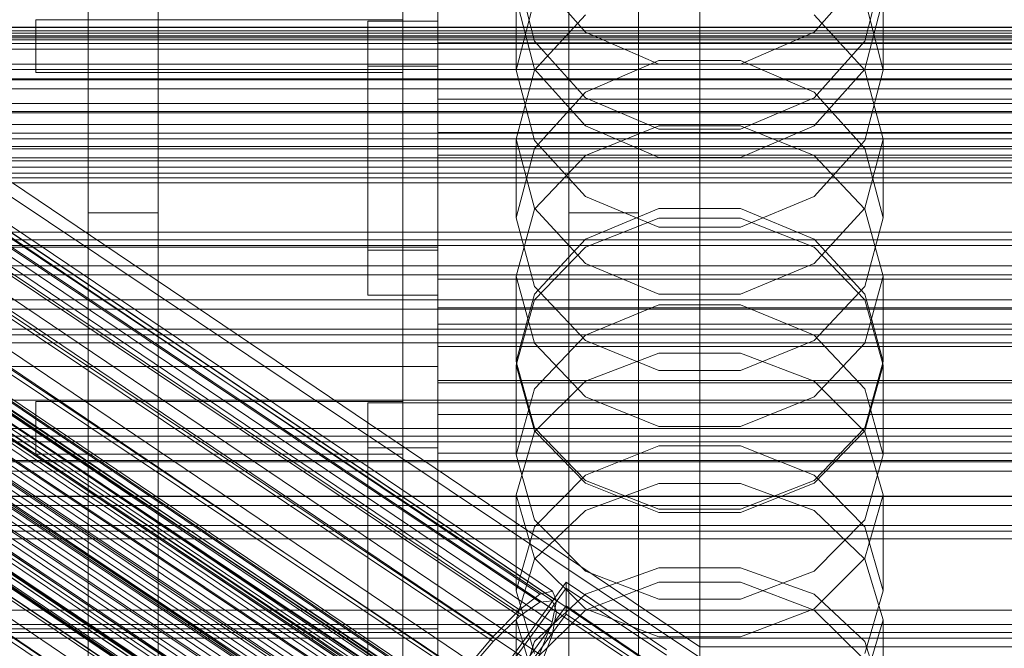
# Model space of a CAD drawing. Header units: millimetres. Extents: x -3490 to 61924, y -72580 to 6847.
# Tile 142 of 256: x -208 to -95, y -34520 to -34448. Entities that reach past the tile are written whole.
import ezdxf

# ---------------------------------------------------------------- set-up
doc = ezdxf.new("R2010")
doc.units = ezdxf.units.MM
for name, color, linetype, lineweight in [('COTAS_O', 1, 'Continuous', 0), ('COTAS_P', 1, 'Continuous', 0), ('frontal_briquetadora', 7, 'Continuous', 0), ('frontal_C01', 7, 'Continuous', 0), ('frontal_C02', 7, 'Continuous', 0), ('frontal_C03', 7, 'Continuous', 0), ('frontal_mezcladora', 7, 'Continuous', 0), ('frontal_secador', 7, 'Continuous', 0), ('frontal_tolva', 7, 'Continuous', 0)]:
    doc.layers.add(name, color=color, linetype=linetype, lineweight=lineweight)
doc.dimstyles.new('R19_100', dxfattribs={"dimtxt": 250, "dimasz": 150, "dimexe": 150, "dimexo": 80, "dimgap": 100, "dimtad": 1, "dimtih": 1, "dimtoh": 1, "dimdsep": 46, "dimcen": 0.09, "dimadec": 0, "dimazin": 0, "dimtfac": 1, "dimtdec": 4, "dimtofl": 0, "dimtmove": 0, "dimatfit": 3, "dimfxl": 1, "dimtolj": 1, "dimtzin": 0, "dimarcsym": 0})

# ---------------------------------------------------------------- blocks, each defined once
blk = doc.blocks.new('DIM_R29_52')
at = {"layer": 'COTAS_P'}
for p, q in [((-1750, -34600), (-1600, -34555)), ((2600, -34600), (2450, -34555)), ((-1750, -35500), (-1750, -34600)), ((-1750, -34600), (2600, -34600)), ((-1750, -34600), (-1600, -34645)), ((2600, -34600), (2450, -34645)), ((2600, -35500), (2600, -34600))]:
    blk.add_line(p, q, dxfattribs=at)
blk.add_text('4350 P', height=250, dxfattribs=at).set_placement((425, -34500))
blk = doc.blocks.new('DIM_R29_58')
at = {"layer": 'COTAS_P'}
for p, q in [((-150, -32300), (550, -32300)), ((550, -32300), (505, -32450)), ((550, -34900), (550, -32300)), ((550, -32300), (595, -32450)), ((550, -34900), (505, -34750)), ((550, -34900), (595, -34750)), ((-150, -34900), (550, -34900))]:
    blk.add_line(p, q, dxfattribs=at)
blk.add_text('2600 P', height=250, rotation=90, dxfattribs=at).set_placement((450, -33600))
blk = doc.blocks.new('DIM_R29_60')
at = {"layer": 'COTAS_O'}
for p, q in [((-650, -33700), (50, -33700)), ((50, -33700), (5, -33850)), ((50, -34900), (50, -33700)), ((50, -33700), (95, -33850)), ((50, -34900), (5, -34750)), ((50, -34900), (95, -34750)), ((-650, -34900), (50, -34900))]:
    blk.add_line(p, q, dxfattribs=at)
blk.add_text('1200 O', height=250, rotation=90, dxfattribs=at).set_placement((-50, -34300))
blk = doc.blocks.new('DIM_R29_61')
at = {"layer": 'COTAS_O'}
for p, q in [((-650, -34200), (-500, -34155)), ((650, -34200), (500, -34155)), ((-650, -34900), (-650, -34200)), ((-650, -34200), (650, -34200)), ((-650, -34200), (-500, -34245)), ((650, -34200), (500, -34245)), ((650, -34900), (650, -34200))]:
    blk.add_line(p, q, dxfattribs=at)
blk.add_text('1300 O', height=250, dxfattribs=at).set_placement((0, -34100))
blk = doc.blocks.new('DIM_R29_66')
at = {"layer": 'COTAS_P'}
for p, q in [((-305, -34680), (395, -34680)), ((395, -34680), (350, -34830)), ((395, -36000), (395, -34680)), ((395, -34680), (440, -34830)), ((395, -36000), (350, -35850)), ((395, -36000), (440, -35850)), ((-305, -36000), (395, -36000))]:
    blk.add_line(p, q, dxfattribs=at)
blk.add_text('1320 P', height=250, rotation=90, dxfattribs=at).set_placement((295, -35340))

msp = doc.modelspace()

# ---------------------------------------------------------------- linework, layer by layer
at = {"layer": 'frontal_briquetadora'}
for p, q in [((-164, -34410.477), (-164, -34454.149)), ((-164, -34448.619), (-164, -34410.477)), ((-160, -34454.149), (-160, -34410.477)), ((-160, -34410.477), (-160, -34448.619)), ((-160, -34434.477), (-160, -34478.149)), ((-160, -34483.291), (-160, -34439.62)), ((-160, -34450.299), (-160, -34441.272)), ((-160, -34442.962), (-160, -34453.421)), ((-148.92, -34450.901), (-151, -34442.708)), ((-109, -34442.708), (-111.08, -34450.901)), ((-148.92, -34443.249), (-143.093, -34449.855)), ((-116.907, -34449.855), (-111.08, -34443.249)), ((-164, -34474.477), (-164, -34444.477)), ((-160, -34474.477), (-160, -34444.477)), ((-151, -34445.996), (-151, -34454.221)), ((-148.92, -34454.101), (-151, -34445.996)), ((-148.92, -34446.067), (-151, -34454.221)), ((-109, -34445.996), (-111.08, -34454.101)), ((-109, -34454.221), (-111.08, -34446.067)), ((-109, -34445.996), (-109, -34454.221)), ((-160, -34447.187), (-160, -34464.816)), ((-206, -34448.477), (-164, -34448.477)), ((-206, -34454.477), (-206, -34448.477)), ((-168, -34474.822), (-168, -34448.619)), ((-168, -34448.619), (-168, -34453.761)), ((-160, -34448.619), (-168, -34448.619)), ((-164, -34454.477), (-164, -34448.477)), ((-164, -34492.29), (-164, -34448.619)), ((-160, -34448.619), (-164, -34448.619)), ((-160, -34447.745), (-160, -34465.36)), ((-160, -34465.903), (-160, -34448.302)), ((-160, -34458.171), (-160, -34448.416)), ((-160, -34448.619), (-160, -34492.29)), ((-160, -34448.619), (-160, -34474.822)), ((-160, -34453.761), (-160, -34448.619)), ((-148.92, -34454.234), (-143.093, -34447.906)), ((-116.907, -34447.906), (-111.08, -34454.234)), ((-143.093, -34449.855), (-134.673, -34453.52)), ((-125.327, -34453.52), (-116.907, -34449.855)), ((-160, -34464.401), (-160, -34450.299)), ((-160, -34453.453), (-160, -34450.877)), ((-160, -34450.877), (-160, -34455.143)), ((-143.094, -34457.404), (-148.92, -34450.901)), ((-111.08, -34450.901), (-116.906, -34457.404)), ((-160, -34451.11), (-160, -34483.291)), ((200, -34451.11), (-160, -34451.11)), ((-160, -34451.11), (-160, -34457.538)), ((-134.674, -34453.127), (-143.094, -34456.734)), ((-125.326, -34453.127), (-134.674, -34453.127)), ((-116.906, -34456.734), (-125.326, -34453.127)), ((-168, -34453.761), (-168, -34479.964)), ((-168, -34453.761), (-160, -34453.761)), ((-164, -34454.149), (-164, -34674)), ((-164, -34492.29), (-164, -34454.149)), ((-164, -34454.149), (-160, -34454.149)), ((-160, -34453.421), (-160, -34468.481)), ((-160, -34462.48), (-160, -34453.453)), ((-160, -34479.964), (-160, -34453.761)), ((-160, -34674), (-160, -34454.149)), ((-160, -34454.149), (-160, -34492.29)), ((-151, -34454.221), (-148.92, -34462.278)), ((-151, -34462.125), (-148.92, -34454.234)), ((-143.093, -34460.601), (-148.92, -34454.101)), ((-134.673, -34453.52), (-125.327, -34453.52)), ((-111.08, -34454.101), (-116.907, -34460.601)), ((-111.08, -34462.278), (-109, -34454.221)), ((-111.08, -34454.234), (-109, -34462.125)), ((-206, -34454.477), (-164, -34454.477)), ((-160, -34455.143), (-160, -34465.602)), ((-160, -34489.719), (-160, -34457.538)), ((-160, -34457.538), (200, -34457.538)), ((-143.094, -34456.734), (-148.92, -34463.181)), ((-134.674, -34460.988), (-143.094, -34457.404)), ((-116.906, -34457.404), (-125.326, -34460.988)), ((-111.08, -34463.18), (-116.906, -34456.734)), ((-160, -34472.77), (-160, -34458.171)), ((-134.673, -34460.596), (-143.093, -34464.004)), ((-134.673, -34464.208), (-143.093, -34460.601)), ((-125.326, -34460.988), (-134.674, -34460.988)), ((-125.327, -34460.596), (-134.673, -34460.596)), ((-116.907, -34464.004), (-125.327, -34460.596)), ((-116.907, -34460.601), (-125.327, -34464.208)), ((-160, -34461.368), (-160, -34489.719)), ((200, -34461.368), (-160, -34461.368)), ((-160, -34461.368), (-160, -34463.94)), ((-151, -34462.125), (-151, -34471.125)), ((-151, -34462.125), (-148.92, -34470.016)), ((-148.92, -34462.278), (-143.094, -34468.668)), ((-116.906, -34468.668), (-111.08, -34462.278)), ((-111.08, -34470.016), (-109, -34462.125)), ((-109, -34462.125), (-109, -34471.125)), ((-160, -34476.582), (-160, -34462.48)), ((-148.92, -34463.181), (-151, -34471.125)), ((-109, -34471.125), (-111.08, -34463.18)), ((-160, -34492.29), (-160, -34463.94)), ((-160, -34463.94), (200, -34463.94)), ((-160, -34481.433), (-160, -34464.401)), ((-143.093, -34464.004), (-148.92, -34470.145)), ((-125.327, -34464.208), (-134.673, -34464.208)), ((-111.08, -34470.145), (-116.907, -34464.004)), ((-160, -34464.816), (-160, -34481.959)), ((-160, -34465.36), (-160, -34482.486)), ((-160, -34465.602), (-160, -34480.662)), ((-160, -34483.013), (-160, -34465.903)), ((-160, -34468.481), (-160, -34485.849)), ((-143.094, -34468.668), (-134.674, -34472.188)), ((-125.326, -34472.188), (-116.906, -34468.668)), ((-148.92, -34470.145), (-151, -34477.803)), ((-148.92, -34470.016), (-143.093, -34476.344)), ((-143.094, -34473.572), (-134.674, -34470.06)), ((-134.674, -34470.06), (-125.326, -34470.06)), ((-125.326, -34470.06), (-116.906, -34473.572)), ((-116.907, -34476.344), (-111.08, -34470.016)), ((-109, -34477.803), (-111.08, -34470.145)), ((-148.92, -34478.964), (-151, -34471.125)), ((-143.093, -34474.485), (-134.673, -34471.151)), ((-134.673, -34471.151), (-125.327, -34471.151)), ((-125.327, -34471.151), (-116.907, -34474.485)), ((-109, -34471.125), (-111.08, -34478.964)), ((-134.674, -34472.188), (-125.326, -34472.188)), ((-160, -34489.991), (-160, -34472.77)), ((-148.92, -34479.841), (-143.094, -34473.572)), ((-116.906, -34473.572), (-111.08, -34479.841)), ((-210, -34474.477), (-160, -34474.477)), ((-164, -34474.477), (-160, -34474.477)), ((-148.92, -34480.494), (-143.093, -34474.485)), ((-116.907, -34474.485), (-111.08, -34480.494)), ((-168, -34479.964), (-168, -34474.822)), ((-168, -34474.822), (-160, -34474.822)), ((-160, -34474.822), (-160, -34479.964)), ((-160, -34493.614), (-160, -34476.582)), ((-143.093, -34476.344), (-134.673, -34479.856)), ((-125.327, -34479.856), (-116.907, -34476.344)), ((-151, -34477.803), (-151, -34487.557)), ((-151, -34477.803), (-148.92, -34485.461)), ((-111.08, -34485.461), (-109, -34477.803)), ((-109, -34477.803), (-109, -34487.557)), ((-160, -34478.149), (-160, -34698)), ((200, -34478.149), (-160, -34478.149)), ((-160, -34478.149), (-160, -34483.291)), ((-143.094, -34485.172), (-148.92, -34478.964)), ((-111.08, -34478.964), (-116.906, -34485.172)), ((-168, -34479.964), (-160, -34479.964)), ((-151, -34487.557), (-148.92, -34479.841)), ((-134.673, -34479.856), (-125.327, -34479.856)), ((-111.08, -34479.841), (-109, -34487.557)), ((-160, -34480.662), (-160, -34498.03)), ((-160, -34481.433), (200, -34481.433)), ((-160, -34498.801), (-160, -34481.433)), ((-151, -34487.986), (-148.92, -34480.494)), ((-134.674, -34481.091), (-143.094, -34484.534)), ((-125.326, -34481.091), (-134.674, -34481.091)), ((-116.906, -34484.534), (-125.326, -34481.091)), ((-111.08, -34480.494), (-109, -34487.986)), ((-160, -34481.959), (-160, -34498.57)), ((-160, -34482.486), (-160, -34499.08)), ((-160, -34499.589), (-160, -34483.013)), ((-160, -34703.142), (-160, -34483.291)), ((-160, -34483.291), (200, -34483.291)), ((-160, -34483.291), (-160, -34691.652)), ((-160, -34483.291), (-160, -34489.719)), ((-143.094, -34484.534), (-148.92, -34490.676)), ((-111.08, -34490.676), (-116.906, -34484.534)), ((-160, -34485.849), (200, -34485.849)), ((-160, -34485.849), (-160, -34502.881)), ((-148.92, -34485.461), (-143.093, -34491.602)), ((-134.674, -34488.588), (-143.094, -34485.172)), ((-116.906, -34485.172), (-125.326, -34488.588)), ((-116.907, -34491.602), (-111.08, -34485.461)), ((-143.093, -34489.803), (-134.673, -34486.586)), ((-134.673, -34486.586), (-125.327, -34486.586)), ((-125.327, -34486.586), (-116.907, -34489.803)), ((-210, -34488.149), (-160, -34488.149)), ((-164, -34488.149), (-160, -34488.149)), ((-164, -34518.149), (-164, -34488.149)), ((-160, -34518.149), (-160, -34488.149)), ((-148.92, -34495.158), (-151, -34487.557)), ((-151, -34487.986), (-151, -34498.23)), ((-148.92, -34495.478), (-151, -34487.986)), ((-109, -34487.557), (-111.08, -34495.158)), ((-109, -34487.986), (-111.08, -34495.478)), ((-109, -34487.986), (-109, -34498.23)), ((-125.326, -34488.588), (-134.674, -34488.588)), ((-160, -34698.08), (-160, -34489.719)), ((-160, -34489.719), (200, -34489.719)), ((-160, -34489.719), (-160, -34692.717)), ((-160, -34489.719), (-160, -34492.29)), ((-160, -34489.991), (200, -34489.991)), ((-160, -34489.991), (-160, -34507.212)), ((-148.92, -34495.6), (-143.093, -34489.803)), ((-116.907, -34489.803), (-111.08, -34495.6)), ((-148.92, -34490.676), (-151, -34498.23)), ((-143.093, -34491.602), (-134.673, -34495.01)), ((-125.327, -34495.01), (-116.907, -34491.602)), ((-109, -34498.23), (-111.08, -34490.676)), ((-206, -34492.149), (-164, -34492.149)), ((-206, -34498.149), (-206, -34492.149)), ((-168, -34689.16), (-168, -34492.29)), ((-168, -34492.29), (-168, -34497.432)), ((-160, -34492.29), (-168, -34492.29)), ((-164, -34498.149), (-164, -34492.149)), ((-164, -34695.288), (-164, -34492.29)), ((-160, -34492.29), (-164, -34492.29)), ((-160, -34695.288), (-160, -34492.29)), ((-160, -34492.29), (200, -34492.29)), ((-160, -34492.29), (-160, -34689.16)), ((-160, -34497.432), (-160, -34492.29)), ((-160, -34493.614), (200, -34493.614)), ((-160, -34510.982), (-160, -34493.614)), ((-151, -34502.829), (-148.92, -34495.6)), ((-143.094, -34501.17), (-148.92, -34495.158)), ((-143.093, -34501.486), (-148.92, -34495.478)), ((-134.673, -34495.01), (-125.327, -34495.01)), ((-111.08, -34495.478), (-116.907, -34501.486)), ((-111.08, -34495.158), (-116.906, -34501.17)), ((-111.08, -34495.6), (-109, -34502.829)), ((-134.674, -34497.219), (-143.094, -34500.552)), ((-125.326, -34497.219), (-134.674, -34497.219)), ((-116.906, -34500.552), (-125.326, -34497.219)), ((-206, -34498.149), (-164, -34498.149)), ((-168, -34497.432), (-168, -34694.302)), ((-168, -34497.432), (-160, -34497.432)), ((-160, -34694.302), (-160, -34497.432)), ((-160, -34498.03), (200, -34498.03)), ((-160, -34498.03), (-160, -34515.062)), ((-151, -34498.23), (-148.92, -34505.662)), ((-111.08, -34505.662), (-109, -34498.23)), ((-160, -34498.57), (-160, -34514.607)), ((-160, -34513.861), (-160, -34498.801)), ((-160, -34499.08), (-160, -34515.099)), ((-160, -34515.589), (-160, -34499.589)), ((-143.094, -34500.552), (-148.92, -34506.493)), ((-111.08, -34506.493), (-116.906, -34500.552)), ((-134.674, -34504.474), (-143.094, -34501.17)), ((-134.673, -34504.82), (-143.093, -34501.486)), ((-134.673, -34501.512), (-143.093, -34504.604)), ((-125.327, -34501.512), (-134.673, -34501.512)), ((-116.907, -34501.486), (-125.327, -34504.82)), ((-116.907, -34504.604), (-125.327, -34501.512)), ((-116.906, -34501.17), (-125.326, -34504.474)), ((-160, -34502.881), (-160, -34516.984)), ((-151, -34502.829), (-151, -34513.787)), ((-151, -34502.829), (-148.92, -34510.058)), ((-111.08, -34510.058), (-109, -34502.829)), ((-109, -34502.829), (-109, -34513.787)), ((-143.093, -34504.604), (-148.92, -34510.176)), ((-125.326, -34504.474), (-134.674, -34504.474)), ((-125.327, -34504.82), (-134.673, -34504.82)), ((-111.08, -34510.176), (-116.907, -34504.604)), ((-148.92, -34505.662), (-143.094, -34511.534)), ((-116.906, -34511.534), (-111.08, -34505.662)), ((-160, -34507.212), (-160, -34521.811)), ((-148.92, -34506.493), (-151, -34513.787)), ((-109, -34513.787), (-111.08, -34506.493)), ((-148.92, -34510.176), (-151, -34517.123)), ((-148.92, -34510.058), (-143.093, -34515.855)), ((-116.907, -34515.855), (-111.08, -34510.058)), ((-109, -34517.123), (-111.08, -34510.176)), ((-160, -34526.043), (-160, -34510.982)), ((-143.094, -34511.534), (-134.674, -34514.76)), ((-143.093, -34514.166), (-134.673, -34511.161)), ((-134.673, -34511.161), (-125.327, -34511.161)), ((-125.327, -34511.161), (-116.907, -34514.166)), ((-125.326, -34514.76), (-116.906, -34511.534)), ((-143.094, -34516.027), (-134.674, -34512.811)), ((-134.674, -34512.811), (-125.326, -34512.811)), ((-125.326, -34512.811), (-116.906, -34516.027)), ((-160, -34524.321), (-160, -34513.861)), ((-148.92, -34520.952), (-151, -34513.787)), ((-109, -34513.787), (-111.08, -34520.952)), ((-160, -34514.607), (-160, -34530.029)), ((-160, -34515.062), (-160, -34529.165)), ((-160, -34515.099), (-160, -34530.501)), ((-148.92, -34519.58), (-143.093, -34514.166)), ((-134.674, -34514.76), (-125.326, -34514.76)), ((-116.907, -34514.166), (-111.08, -34519.58)), ((-160, -34530.972), (-160, -34515.589)), ((-148.92, -34521.752), (-143.094, -34516.027)), ((-143.093, -34515.855), (-134.673, -34519.072)), ((-125.327, -34519.072), (-116.907, -34515.855)), ((-116.906, -34516.027), (-111.08, -34521.752)), ((-160, -34516.984), (-160, -34526.011)), ((-151, -34517.123), (-151, -34528.769)), ((-151, -34517.123), (-148.92, -34524.071)), ((-111.08, -34524.071), (-109, -34517.123)), ((-109, -34517.123), (-109, -34528.769)), ((-210, -34518.149), (-160, -34518.149)), ((-164, -34518.149), (-160, -34518.149)), ((-151, -34526.331), (-148.92, -34519.58)), ((-134.673, -34519.072), (-125.327, -34519.072)), ((-111.08, -34519.58), (-109, -34526.331))]:
    msp.add_line(p, q, dxfattribs=at)
at = {"layer": 'frontal_C01'}
for p, q in [((-130, -34520.192), (-130, -34257.579)), ((-130, -34263.359), (-130, -34525.972)), ((-332.629, -34389.859), (-148.32, -34514.194)), ((-331.181, -34389.51), (-146.872, -34513.845)), ((-330.692, -34390.6), (-146.383, -34514.934)), ((-334.938, -34391.624), (-150.629, -34515.959)), ((-355.53, -34393.324), (-141.731, -34537.552)), ((-355.017, -34393.2), (-141.218, -34537.429)), ((-331.197, -34393.055), (-146.887, -34517.389)), ((-356.348, -34393.95), (-142.549, -34538.178)), ((-355.022, -34394.456), (-141.224, -34538.685)), ((-354.844, -34393.587), (-141.045, -34537.815)), ((-357.415, -34395.034), (-143.617, -34539.262)), ((-355.541, -34395.751), (-141.742, -34539.979)), ((-337.95, -34394.685), (-153.641, -34519.019)), ((-358.659, -34396.503), (-144.861, -34540.732)), ((-332.659, -34396.708), (-148.35, -34521.042)), ((-356.363, -34397.381), (-142.565, -34541.61)), ((-146.196, -34542.486), (-359.995, -34398.258)), ((-341.461, -34398.832), (-157.152, -34523.166)), ((-361.332, -34400.177), (-147.533, -34544.406)), ((-357.434, -34399.237), (-143.635, -34543.465)), ((-358.68, -34401.191), (-144.881, -34545.419)), ((-334.981, -34401.309), (-150.672, -34525.644)), ((-362.578, -34402.132), (-148.779, -34546.36)), ((-360.017, -34403.111), (-146.218, -34547.339)), ((-363.648, -34403.987), (-149.85, -34548.216)), ((-160.922, -34528.118), (-345.231, -34403.783)), ((-364.471, -34405.618), (-150.672, -34549.846)), ((-361.352, -34404.865), (-147.554, -34549.093)), ((-364.989, -34406.912), (-151.191, -34551.14)), ((-362.596, -34406.335), (-148.798, -34550.563)), ((-338.003, -34406.546), (-153.694, -34530.881)), ((-365.168, -34407.782), (-151.369, -34552.01)), ((-364.995, -34408.168), (-151.196, -34552.396)), ((-364.482, -34408.044), (-150.683, -34552.273)), ((-363.664, -34407.419), (-149.865, -34551.647)), ((-349.002, -34409.201), (-164.693, -34533.535)), ((-341.52, -34412.061), (-157.211, -34536.396)), ((-352.519, -34414.716), (-168.21, -34539.051)), ((-345.291, -34417.479), (-160.982, -34541.814)), ((-355.541, -34419.953), (-171.232, -34544.288)), ((-349.061, -34422.43), (-164.752, -34546.765)), ((-130, -34520.192), (-228.298, -34453.88)), ((-228.298, -34459.66), (-130, -34525.972)), ((-172.809, -34550.677), (-145.277, -34512.823)), ((-145.289, -34515.519), (-145.277, -34512.823)), ((-145.277, -34512.823), (-133.809, -34520.559)), ((-148.32, -34514.194), (-146.872, -34513.845)), ((-146.872, -34513.845), (-146.383, -34514.934)), ((-150.629, -34515.959), (-148.32, -34514.194)), ((-146.383, -34514.934), (-146.887, -34517.389)), ((-145.289, -34515.519), (-172.821, -34553.374)), ((-153.641, -34519.019), (-150.629, -34515.959)), ((-133.821, -34523.256), (-145.289, -34515.519)), ((-146.887, -34517.389), (-148.35, -34521.042)), ((-157.152, -34523.166), (-153.641, -34519.019)), ((-130, -34782.805), (-130, -34520.192)), ((0, -34520.192), (-130, -34520.192))]:
    msp.add_line(p, q, dxfattribs=at)
at = {"layer": 'frontal_C02'}
for p, q in [((-130, -34521.432), (-130, -34230.937)), ((-130, -34236.667), (-130, -34527.162)), ((-332.629, -34391.842), (-148.32, -34515.097)), ((-331.181, -34391.684), (-146.872, -34514.939)), ((-334.938, -34393.43), (-150.629, -34516.684)), ((-330.692, -34392.967), (-146.383, -34516.222)), ((-355.53, -34395.528), (-141.731, -34538.504)), ((-355.017, -34395.472), (-141.218, -34538.448)), ((-331.197, -34395.603), (-146.887, -34518.858)), ((-356.348, -34396.091), (-142.549, -34539.066)), ((-355.022, -34396.861), (-141.224, -34539.836)), ((-354.844, -34395.927), (-141.045, -34538.902)), ((-337.95, -34396.339), (-153.641, -34519.593)), ((-357.415, -34397.122), (-143.617, -34540.097)), ((-358.659, -34398.55), (-144.861, -34541.526)), ((-355.541, -34398.211), (-141.742, -34541.186)), ((-146.196, -34543.255), (-359.995, -34400.28)), ((-356.363, -34399.884), (-142.565, -34542.86)), ((-332.659, -34399.413), (-148.35, -34522.667)), ((-341.461, -34400.371), (-157.152, -34523.626)), ((-361.332, -34402.192), (-147.533, -34545.168)), ((-357.434, -34401.768), (-143.635, -34544.743)), ((-362.578, -34404.157), (-148.779, -34547.132)), ((-358.68, -34403.733), (-144.881, -34546.708)), ((-334.981, -34404.136), (-150.672, -34527.39)), ((-360.017, -34405.645), (-146.218, -34548.62)), ((-160.922, -34528.507), (-345.231, -34405.252)), ((-363.648, -34406.04), (-149.85, -34549.016)), ((-364.471, -34407.714), (-150.672, -34550.689)), ((-361.352, -34407.374), (-147.554, -34550.35)), ((-364.989, -34409.064), (-151.191, -34552.039)), ((-362.596, -34408.803), (-148.798, -34551.779)), ((-365.168, -34409.998), (-151.369, -34552.973)), ((-364.482, -34410.397), (-150.683, -34553.372)), ((-363.664, -34409.834), (-149.865, -34552.809)), ((-338.003, -34409.451), (-153.694, -34532.706)), ((-364.995, -34410.452), (-151.196, -34553.428)), ((-349.002, -34410.649), (-164.693, -34533.904)), ((-341.52, -34414.996), (-157.211, -34538.251)), ((-352.519, -34416.194), (-168.21, -34539.449)), ((-345.291, -34420.393), (-160.982, -34543.648)), ((-355.541, -34421.51), (-171.232, -34544.764)), ((-349.061, -34425.274), (-164.752, -34548.529)), ((-440, -34449.351), (440, -34449.351)), ((-440, -34449.718), (440, -34449.718)), ((-311.15, -34449.317), (311.15, -34449.317)), ((-440, -34450.338), (440, -34450.338)), ((-440, -34450.528), (440, -34450.528)), ((-440, -34450.739), (440, -34450.739)), ((-311.15, -34453.538), (311.15, -34453.538)), ((-311.15, -34455.334), (311.15, -34455.334)), ((-130, -34521.432), (-228.298, -34455.696)), ((-311.15, -34458.959), (311.15, -34458.959)), ((-311.15, -34460.426), (311.15, -34460.426)), ((-228.298, -34461.426), (-130, -34527.162)), ((-311.15, -34463.207), (311.15, -34463.207)), ((-311.15, -34464.244), (311.15, -34464.244)), ((-311.15, -34465.992), (311.15, -34465.992)), ((-311.15, -34466.529), (311.15, -34466.529)), ((-311.15, -34467.125), (311.15, -34467.125)), ((-172.809, -34551.005), (-145.277, -34513.482)), ((-145.289, -34516.463), (-145.277, -34513.482)), ((-145.277, -34513.482), (-133.809, -34521.151)), ((-150.629, -34516.684), (-148.32, -34515.097)), ((-148.32, -34515.097), (-146.872, -34514.939)), ((-146.872, -34514.939), (-146.383, -34516.222)), ((-146.383, -34516.222), (-146.887, -34518.858)), ((-145.289, -34516.463), (-172.821, -34553.985)), ((-153.641, -34519.593), (-150.629, -34516.684)), ((-133.821, -34524.132), (-145.289, -34516.463)), ((-157.152, -34523.626), (-153.641, -34519.593)), ((-146.887, -34518.858), (-148.35, -34522.667))]:
    msp.add_line(p, q, dxfattribs=at)
at = {"layer": 'frontal_C03'}
for p, q in [((1250, -34450.296), (-1250, -34450.296)), ((1250, -34451.177), (-1250, -34451.177)), ((1250, -34451.831), (-1250, -34451.831)), ((1250, -34454.138), (-1250, -34454.138)), ((-1250, -34455.195), (1250, -34455.195)), ((1500, -34456.351), (-1500, -34456.351)), ((1250, -34458.048), (-1250, -34458.048)), ((1250, -34459.105), (-1250, -34459.105)), ((1250, -34461.412), (-1250, -34461.412)), ((1250, -34462.066), (-1250, -34462.066)), ((1250, -34462.947), (-1250, -34462.947)), ((-1500, -34465.334), (1500, -34465.334)), ((1250, -34472.754), (-1250, -34472.754)), ((1250, -34473.635), (-1250, -34473.635)), ((1250, -34474.288), (-1250, -34474.288)), ((1250, -34476.596), (-1250, -34476.596)), ((-1250, -34477.653), (1250, -34477.653)), ((1250, -34480.505), (-1250, -34480.505)), ((1250, -34481.563), (-1250, -34481.563)), ((1250, -34483.87), (-1250, -34483.87)), ((1250, -34484.523), (-1250, -34484.523)), ((1250, -34485.405), (-1250, -34485.405)), ((1250, -34495.211), (-1250, -34495.211)), ((1250, -34496.092), (-1250, -34496.092)), ((1250, -34496.746), (-1250, -34496.746)), ((1250, -34499.053), (-1250, -34499.053)), ((-1250, -34500.111), (1250, -34500.111)), ((1250, -34502.963), (-1250, -34502.963)), ((1250, -34504.02), (-1250, -34504.02)), ((1250, -34506.328), (-1250, -34506.328)), ((1250, -34506.981), (-1250, -34506.981)), ((1250, -34507.862), (-1250, -34507.862)), ((1250, -34517.669), (-1250, -34517.669)), ((1250, -34518.55), (-1250, -34518.55)), ((1250, -34519.204), (-1250, -34519.204))]:
    msp.add_line(p, q, dxfattribs=at)
at = {"layer": 'frontal_mezcladora'}
for p, q in [((-200, -34470.534), (-200, -34433.911)), ((-192, -34470.534), (-192, -34433.911)), ((-145, -34470.534), (-145, -34433.911)), ((-137, -34470.534), (-137, -34433.911)), ((-280, -34450), (280, -34450)), ((-240, -34450), (-160, -34450)), ((-160, -34535), (-160, -34450)), ((-420, -34464.602), (240, -34464.602)), ((-200, -34525.346), (-200, -34470.534)), ((-200, -34470.534), (-192, -34470.534)), ((-192, -34525.346), (-192, -34470.534)), ((-145, -34525.346), (-145, -34470.534)), ((-145, -34470.534), (-137, -34470.534)), ((-137, -34525.346), (-137, -34470.534)), ((-420, -34498.893), (240, -34498.893))]:
    msp.add_line(p, q, dxfattribs=at)
at = {"layer": 'frontal_secador'}
msp.add_line((-1250, -34516), (1250, -34516), dxfattribs=at)
at = {"layer": 'frontal_tolva'}
for p, q in [((-1821.5, -34492), (1821.5, -34492)), ((-1821.5, -34503), (1821.5, -34503))]:
    msp.add_line(p, q, dxfattribs=at)

# ---------------------------------------------------------------- dimensions: what is measured, and where the dimension line sits
at = {"layer": 'COTAS_O'}
for p2, distance, picture, middle in [((-650, -33700), -700, 'DIM_R29_60', (50, -34300)), ((650, -34900), 700, 'DIM_R29_61', (0, -34200))]:
    dim = msp.add_aligned_dim(p1=(-650, -34900), p2=p2, distance=distance, text='<> O', dimstyle='R19_100', dxfattribs=at)
    dim.commit()
    dim.dimension.update_dxf_attribs({"geometry": picture, "text_midpoint": middle})
at = {"layer": 'COTAS_P'}
for p1, p2, distance, picture, middle in [((-150, -34900), (-150, -32300), -700, 'DIM_R29_58', (550, -33600)), ((-1750, -35500), (2600, -35500), 900, 'DIM_R29_52', (425, -34600)), ((-305, -36000), (-305, -34680), -700, 'DIM_R29_66', (395, -35340))]:
    dim = msp.add_aligned_dim(p1=p1, p2=p2, distance=distance, text='<> P', dimstyle='R19_100', dxfattribs=at)
    dim.commit()
    dim.dimension.update_dxf_attribs({"geometry": picture, "text_midpoint": middle})

doc.saveas('drawing.dxf')
